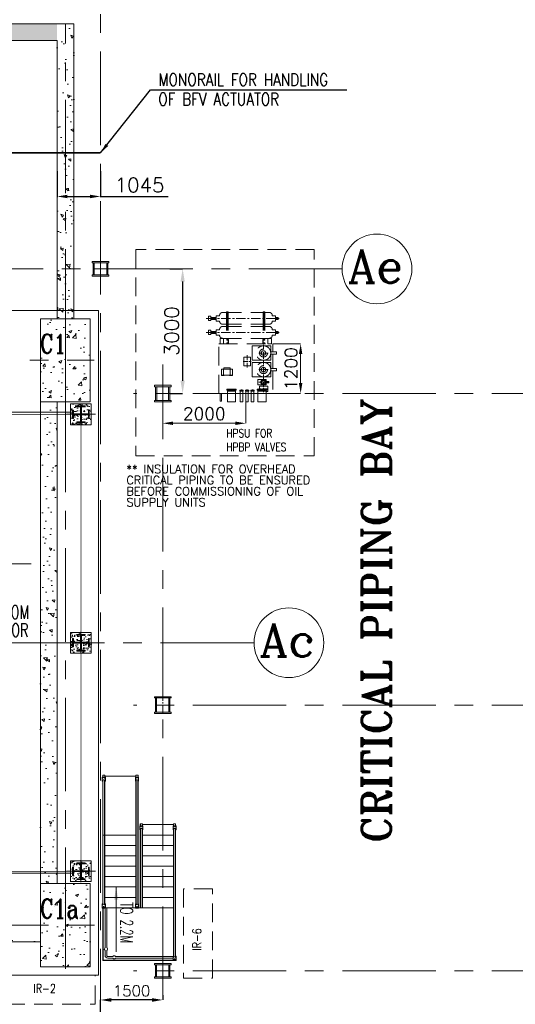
# Model space of a CAD drawing. Header units: inches. Extents: x 0 to 1545919, y 0 to 23143738.
# Tile 133 of 197: x 129344 to 141286, y 144432 to 168137. Entities that reach past the tile are written whole.
import ezdxf

# ---------------------------------------------------------------- set-up
doc = ezdxf.new("R2010")
doc.units = ezdxf.units.IN
doc.header["$LTSCALE"] = 1800
doc.header["$MEASUREMENT"] = 0
for name, pattern in [('CENTER', [2, 1.25, -0.25, 0.25, -0.25]), ('CENTER2', [1.125, 0.75, -0.125, 0.125, -0.125]), ('HIDDEN', [0.375, 0.25, -0.125])]:
    doc.linetypes.add(name, pattern=pattern)
doc.layers.get('0').update_dxf_attribs({"color": 253, "lineweight": 5})
doc.layers.get('Defpoints').update_dxf_attribs({"lineweight": 18})
for name, color, linetype, lineweight in [('AUX COL', 1, 'Continuous', 18), ('CEN', 8, 'CENTER', 18), ('COL', 1, 'Continuous', 18), ('CONCRETE', 145, 'Continuous', 18), ('DIM', 4, 'Continuous', 18), ('EQUIP', 8, 'HIDDEN', 9), ('GRID', 251, 'CENTER', 18), ('HATCH', 9, 'Continuous', 18), ('HATCH-1', 252, 'Continuous', 9), ('STAIR', 2, 'Continuous', 18), ('STEEL', 231, 'Continuous', 18), ('TEXT', 3, 'Continuous', 18), ('TGRAFT', 7, 'Continuous', 18)]:
    doc.layers.add(name, color=color, linetype=linetype, lineweight=lineweight)
doc.styles.add('ROMANC', font='ROMANC.SHX')
doc.styles.add('ROMANS', font='romans.shx')
doc.styles.add('ROMANT', font='romant')
doc.styles.add('S1', font='ROMANS1.shx', dxfattribs={"width": 0.9, "height": 250})
doc.styles.add('S3', font='simplex.shx', dxfattribs={"width": 0.75, "height": 320})
doc.styles.get("Standard").update_dxf_attribs({"font": 'arial.ttf'})
doc.linetypes.add('FENCELINE1', pattern='A,0.25,-0.1,[133,ltypeshp.shx,S=0.1,R=0,X=-0.1,Y=0],-0.1,1', length=1.45)
doc.dimstyles.new('MAIN', dxfattribs={"dimtxt": 350, "dimasz": 250, "dimexe": 20, "dimexo": 20, "dimgap": 100, "dimtad": 1, "dimdec": 0, "dimzin": 0, "dimdsep": 46, "dimtxsty": 'ROMANS', "dimcen": 0.09, "dimclrd": 256, "dimclre": 9, "dimclrt": 256, "dimadec": 0, "dimazin": 0, "dimtfac": 1, "dimtdec": 0, "dimtofl": 0, "dimtmove": 0, "dimatfit": 3, "dimfxl": 0.18, "dimtolj": 1, "dimtzin": 0, "dimarcsym": 0})
doc.dimstyles.new('STANDARD1', dxfattribs={"dimtxt": 300, "dimasz": 250, "dimexe": 0, "dimexo": 0, "dimgap": 80, "dimtad": 1, "dimdec": 0, "dimzin": 0, "dimdsep": 46, "dimtxsty": 'ROMANS', "dimcen": 0, "dimclrd": 4, "dimclre": 4, "dimclrt": 7, "dimadec": 0, "dimazin": 0, "dimtfac": 0.09, "dimtdec": 0, "dimtix": 1, "dimtofl": 0, "dimtmove": 0, "dimatfit": 3, "dimfxl": 1, "dimtolj": 1, "dimtzin": 0, "dimarcsym": 0})
doc.dimstyles.new('USER175', dxfattribs={"dimscale": 175, "dimtxt": 2, "dimasz": 1.75, "dimexe": 0, "dimexo": 0, "dimgap": 0.5, "dimtad": 1, "dimdec": 0, "dimzin": 0, "dimdsep": 46, "dimtxsty": 'ROMANS', "dimcen": 0, "dimclrd": 4, "dimclre": 4, "dimclrt": 4, "dimadec": 0, "dimazin": 0, "dimtfac": 0.09, "dimtdec": 0, "dimtix": 1, "dimtofl": 0, "dimtmove": 0, "dimatfit": 3, "dimfxl": 1, "dimtolj": 1, "dimtzin": 0, "dimarcsym": 0})

# ---------------------------------------------------------------- blocks, each defined once
blk = doc.blocks.new('AUX COLUMNS')
at = {"color": 2, "linetype": 'CENTER2', "ltscale": 0.15}
for p, q in [((-140538, 69090), (-140538, 68740)), ((-140713, 68915), (-140363, 68915)), ((-139213, 65915), (-138863, 65915)), ((-139038, 65715), (-139038, 66115)), ((-139038, 58215), (-139038, 58615)), ((-138863, 58415), (-139213, 58415)), ((-139038, 52190), (-139038, 51840)), ((-139213, 52015), (-138863, 52015))]:
    blk.add_line(p, q, dxfattribs=at)
at = {"layer": 'AUX COL'}
for p, q in [((-140713, 68772), (-140713, 69058)), ((-140688, 68772), (-140688, 69058)), ((-140388, 68772), (-140388, 69058)), ((-140363, 68772), (-140363, 69058)), ((-139213, 65751), (-139213, 66079)), ((-139177, 65751), (-139177, 66079)), ((-138899, 65751), (-138899, 66079)), ((-138863, 65751), (-138863, 66079)), ((-139213, 58243), (-139213, 58587)), ((-139188, 58243), (-139188, 58587)), ((-138888, 58243), (-138888, 58587)), ((-138863, 58243), (-138863, 58587)), ((-139213, 51872), (-139213, 52158)), ((-139188, 51872), (-139188, 52158)), ((-138888, 51872), (-138888, 52158)), ((-138863, 51872), (-138863, 52158))]:
    blk.add_line(p, q, dxfattribs=at)
for points in [[(-140738, 69090), (-140338, 69090), (-140338, 69058), (-140738, 69058)], [(-140738, 68772), (-140338, 68772), (-140338, 68740), (-140738, 68740)], [(-139238, 66115), (-138838, 66115), (-138838, 66079), (-139238, 66079)], [(-139238, 65751), (-138838, 65751), (-138838, 65715), (-139238, 65715)], [(-139238, 58615), (-138838, 58615), (-138838, 58587), (-139238, 58587)], [(-139238, 58243), (-138838, 58243), (-138838, 58215), (-139238, 58215)], [(-139238, 52190), (-138838, 52190), (-138838, 52158), (-139238, 52158)], [(-139238, 51872), (-138838, 51872), (-138838, 51840), (-139238, 51840)]]:
    blk.add_lwpolyline(points, close=True, dxfattribs=at)
at = {"layer": 'GRID'}
for p, q in [((-134715, 68915), (-163538, 68915)), ((-139038, 51315), (-139038, 66615)), ((-114460, 65915), (-139738, 65915)), ((-136838, 59915), (-243038, 59915)), ((-114460, 58415), (-139738, 58415)), ((-114460, 52015), (-139738, 52015))]:
    blk.add_line(p, q, dxfattribs=at)
blk = doc.blocks.new('STEAM DRAIN FLASH TANK')
at = {"layer": 'CEN', "ltscale": 0.5}
blk.add_line((125948.8, 71927.6), (132578.4, 71927.6), dxfattribs=at)
at = {"layer": 'TEXT', "style": 'S3', "width": 0.7}
for s, p in [('SUPPORT FROM', (130083.6, 70604)), ('EL:2.2M FLOOR', (130146.2, 70172))]:
    blk.add_text(s, height=320, dxfattribs=at).set_placement(p)
blk = doc.blocks.new('JUNCTION BOXES & IR')
at = {"layer": 'EQUIP'}
for points in [[(300905, 77452), (300905, 79602), (300205, 79602), (300205, 77452)], [(295930, 76827), (298080, 76827), (298080, 77527), (295930, 77527)]]:
    blk.add_lwpolyline(points, close=True, dxfattribs=at)
at = {"layer": 'EQUIP', "style": 'ROMANS', "width": 0.8}
blk.add_text('IR-6', height=210, rotation=90, dxfattribs=at).set_placement((300634, 78111, 300))
blk.add_text('IR-2', height=210, dxfattribs=at).set_placement((296590, 77098, 300))
blk = doc.blocks.new('*D1099')
at = {"layer": 'Defpoints', "color": 0, "transparency": 16777216}
for p in [(132790, 144656), (131290, 144537), (131290, 141447)]:
    blk.add_point(p, dxfattribs=at)
at = {"layer": 'DIM', "color": 4, "lineweight": -2, "transparency": 16777216}
for p, q in [((132790, 144656), (132790, 144537)), ((131290, 141447), (131290, 144537)), ((132528, 144537), (131553, 144537))]:
    blk.add_line(p, q, dxfattribs=at)
at = {"layer": 'DIM', "color": 4, "transparency": 16777216}
for points in [[(131553, 144581), (131553, 144493), (131290, 144537)], [(132528, 144581), (132528, 144493), (132790, 144537)]]:
    blk.add_solid(points, dxfattribs=at)
at = {"layer": 'DIM', "color": 4, "transparency": 16777216, "insert": (132040, 144756), "char_height": 262.5, "attachment_point": 5, "style": 'ROMANS'}
blk.add_mtext('\\A1;1500', dxfattribs=at)
blk = doc.blocks.new('A$C72CE6A6A')
at = {"layer": 'CONCRETE'}
h = blk.add_hatch(dxfattribs=at)
h.set_pattern_fill('AR-CONC', color=256, scale=100, style=0)
h.set_pattern_definition([(50, (-102880.95, -39635.9), (717.2602, -62.752), [75, -825]), (355, (-102880.95, -39635.9), (-138.7513, 752.192), [60, -660]), (100.4514, (-102821.2, -39641.1), (578.5094, 689.4395), [63.74, -701.142]), (46.1842, (-102880.95, -39435.9), (1067.241, -165.519), [112.5, -1237.5]), (96.6356, (-102792, -39449.7), (934.663, 974.118), [95.61, -1051.713]), (351.1842, (-102881, -39435.9), (934.662, 974.119), [90, -990]), (21, (-102780.95, -39485.9), (596.907, -402.619), [75, -825]), (326, (-102780.95, -39485.9), (243.3153, 725.15), [60, -660]), (71.4514, (-102731.2, -39519.44), (840.2226, 322.5305), [63.74, -701.142]), (37.5, (-102880.95, -39635.9), (12.15986, 332.89385), [0, -652, 0, -670, 0, -662.5]), (7.5, (-102880.95, -39635.9), (263.0695, 394.4117), [0, -382, 0, -637, 0, -252.5]), (327.5, (-103103.95, -39635.9), (533.82244, -22.55487), [0, -250, 0, -780, 0, -1035]), (317.5, (-103203.95, -39635.9), (583.1862, 100.105), [0, -325, 0, -518, 0, -735])])
h.paths.add_polyline_path([(15405, 7800), (14805, 7800), (14805, 6800), (15405, 6800)])
h.paths.add_polyline_path([(16005, 7800), (15405, 7800), (15405, 6800), (16005, 6800)])
h.paths.add_polyline_path([(16005, 6800), (15405, 6800), (15405, 5800), (16005, 5800)])
h.paths.add_polyline_path([(15405, 6800), (14805, 6800), (14805, 5800), (15405, 5800)])
h.paths.add_polyline_path([(14805, 6860), (15437, 6860), (15437, 7535), (14805, 7535)])
h = blk.add_hatch(dxfattribs=at)
h.set_pattern_fill('AR-CONC', color=256, scale=100, style=0)
h.set_pattern_definition([(50, (-99662.2, -133526.07), (717.2602, -62.7521), [75, -825]), (355, (-99662.2, -133526.1), (-138.7513, 752.192), [60, -660]), (100.45144, (-99602.4, -133531.3), (578.5088, 689.44), [63.7402, -701.142]), (46.1842, (-99662.2, -133326.1), (1067.2413, -165.5193), [112.5, -1237.5]), (96.63564, (-99573.3, -133339.9), (934.662, 974.1186), [95.61, -1051.714]), (351.1842, (-99662.2, -133326.1), (934.662, 974.1186), [90, -990]), (21, (-99562.2, -133376.07), (596.907, -402.6189), [75, -825]), (326, (-99562.2, -133376.1), (243.3153, 725.15), [60, -660]), (71.45144, (-99512.44, -133409.6), (840.2224, 322.5312), [63.7402, -701.142]), (37.5, (-99662.19, -133526.07), (12.15986, 332.89385), [0, -652, 0, -670, 0, -662.5]), (7.5, (-99662.2, -133526.07), (263.06954, 394.4117), [0, -382, 0, -637, 0, -252.5]), (327.5, (-99885.2, -133526.07), (533.82244, -22.55487), [0, -250, 0, -780, 0, -1035]), (317.5, (-99985.2, -133526.07), (583.1862, 100.105), [0, -325, 0, -518, 0, -735])])
h.paths.add_polyline_path([(15405, -5800), (14805, -5800), (14805, -6800), (15405, -6800)])
h.paths.add_polyline_path([(16005, -5800), (15405, -5800), (15405, -6800), (16005, -6800)])
h.paths.add_polyline_path([(16005, -6800), (15405, -6800), (15405, -7800), (16005, -7800)])
h.paths.add_polyline_path([(15405, -6800), (14805, -6800), (14805, -7800), (15405, -7800)])
h.paths.add_polyline_path([(14732, -6740), (15866, -6740), (15866, -6065), (14732, -6065)], flags=9)
blk.add_lwpolyline([(-9950, -5400), (-7350, -8000), (16205, -8000), (16205, 8000), (-7350, 8000), (-9950, 5400), (-24150, 5400), (-24150, -5400)], close=True)
at = {"layer": 'CEN'}
for p, q in [((15405, 7898), (15405, 5550)), ((4648, 6800), (16100, 6800)), ((15405, -5600), (15405, -7895)), ((4648, -6800), (16104, -6800))]:
    blk.add_line(p, q, dxfattribs=at)
at = {"layer": 'CONCRETE'}
for points in [[(-9950, -5300), (-7350, -8000), (16205, -8000), (16205, 8000), (-7350, 8000), (-9950, 5300), (-24150, 5300), (-24150, -5300)], [(14805, 5800), (16005, 5800), (16005, 7800), (14805, 7800)], [(14805, -7800), (16005, -7800), (16005, -5800), (14805, -5800)]]:
    blk.add_lwpolyline(points, close=True, dxfattribs=at)
at = {"layer": 'TEXT', "style": 'ROMANC', "width": 0.8}
for s, p in [('C1', (14794, 6973)), ('C1a', (14794, -6627))]:
    blk.add_text(s, height=450, dxfattribs=at).set_placement(p)
blk = doc.blocks.new('CW-PIT')
at = {"layer": 'HATCH-1'}
h = blk.add_hatch(dxfattribs=at)
h.set_pattern_fill('AR-CONC', color=256, scale=100, style=0)
h.set_pattern_definition([(50, (0, -500), (717.26, -62.752), [75, -825]), (355, (0, -500), (-138.751, 752.192), [60, -660]), (100.4514, (59.8, -505.2), (578.509, 689.44), [63.74, -701.142]), (46.184, (0, -300), (1067.24, -165.52), [112.5, -1237.5]), (96.6356, (88.9, -313.8), (934.66, 974.12), [95.61, -1051.714]), (351.184, (0, -300), (934.66, 974.12), [90, -990]), (21, (100, -350), (596.907, -402.619), [75, -825]), (326, (100, -350), (243.315, 725.15), [60, -660]), (71.4514, (149.74, -383.55), (840.222, 322.531), [63.74, -701.142]), (37.5, (0, -500), (12.16, 332.894), [0, -652, 0, -670, 0, -662.5]), (7.5, (0, -500), (263.0695, 394.412), [0, -382, 0, -637, 0, -252.5]), (327.5, (-223, -500), (533.8224, -22.555), [0, -250, 0, -780, 0, -1035]), (317.5, (-323, -500), (583.186, 100.105), [0, -325, 0, -518, 0, -735])])
h.paths.add_polyline_path([(15205, 14900), (-15200, 14900), (-15200, 14500), (15205, 14500)])
h = blk.add_hatch(dxfattribs=at)
h.set_pattern_fill('AR-CONC', color=256, scale=100, angle=90, style=0)
h.set_pattern_definition([(140, (-36428.95, -35439.8), (62.752, 717.26), [75, -825]), (85, (-36428.95, -35439.8), (-752.192, -138.751), [60, -660]), (190.4514, (-36423.7, -35380.05), (-689.4395, 578.5094), [63.74, -701.142]), (136.1842, (-36628.95, -35439.8), (165.519, 1067.241), [112.5, -1237.5]), (186.6356, (-36615.2, -35350.9), (-974.118, 934.663), [95.61, -1051.713]), (81.1842, (-36629, -35439.8), (-974.119, 934.662), [90, -990]), (111, (-36578.95, -35339.8), (402.619, 596.907), [75, -825]), (56, (-36578.95, -35339.8), (-725.15, 243.315), [60, -660]), (161.4514, (-36545.4, -35290.1), (-322.5305, 840.2226), [63.74, -701.142]), (127.5, (-36428.95, -35439.82), (-332.89385, 12.1599), [0, -652, 0, -670, 0, -662.5]), (97.5, (-36428.95, -35439.82), (-394.4117, 263.0695), [0, -382, 0, -637, 0, -252.5]), (57.5, (-36428.95, -35662.82), (22.5549, 533.8224), [0, -250, 0, -780, 0, -1035]), (47.5, (-36428.95, -35762.82), (-100.105, 583.1862), [0, -325, 0, -518, 0, -735])])
h.paths.add_polyline_path([(15605, 14900), (15205, 14900), (15205, 7800), (15605, 7800)])
h = blk.add_hatch(dxfattribs=at)
h.set_pattern_fill('AR-CONC', color=256, scale=100, angle=90, style=0)
h.set_pattern_definition([(140, (-36628.95, -35439.8), (62.752, 717.26), [75, -825]), (85, (-36628.95, -35439.8), (-752.192, -138.751), [60, -660]), (190.4514, (-36623.7, -35380.05), (-689.4395, 578.5094), [63.74, -701.142]), (136.1842, (-36828.95, -35439.8), (165.519, 1067.241), [112.5, -1237.5]), (186.6356, (-36815.2, -35350.9), (-974.118, 934.663), [95.61, -1051.713]), (81.1842, (-36829, -35439.8), (-974.119, 934.662), [90, -990]), (111, (-36778.95, -35339.8), (402.619, 596.907), [75, -825]), (56, (-36778.95, -35339.8), (-725.15, 243.315), [60, -660]), (161.4514, (-36745.4, -35290.1), (-322.5305, 840.2226), [63.74, -701.142]), (127.5, (-36628.95, -35439.82), (-332.8939, 12.1599), [0, -652, 0, -670, 0, -662.5]), (97.5, (-36628.95, -35439.82), (-394.4117, 263.0695), [0, -382, 0, -637, 0, -252.5]), (57.5, (-36628.95, -35662.82), (22.5549, 533.8224), [0, -250, 0, -780, 0, -1035]), (47.5, (-36628.95, -35762.82), (-100.105, 583.1862), [0, -325, 0, -518, 0, -735])])
h.paths.add_polyline_path([(14805, 5800), (15205, 5800), (15205, -5800), (14805, -5800)])
h = blk.add_hatch(dxfattribs=at)
h.set_pattern_fill('AR-CONC', color=256, scale=100, style=0)
h.set_pattern_definition([(50, (-36428.95, -35439.8), (717.26, -62.752), [75, -825]), (355, (-36428.95, -35439.8), (-138.751, 752.192), [60, -660]), (100.4514, (-36369.2, -35445.05), (578.509, 689.4395), [63.74, -701.142]), (46.1842, (-36428.95, -35239.8), (1067.241, -165.519), [112.5, -1237.5]), (96.6356, (-36340, -35253.6), (934.663, 974.118), [95.61, -1051.713]), (351.1842, (-36429, -35239.8), (934.662, 974.119), [90, -990]), (21, (-36328.95, -35289.8), (596.907, -402.619), [75, -825]), (326, (-36328.95, -35289.8), (243.315, 725.15), [60, -660]), (71.4514, (-36279.2, -35323.4), (840.223, 322.5305), [63.74, -701.142]), (37.5, (-36428.95, -35439.82), (12.1599, 332.8939), [0, -652, 0, -670, 0, -662.5]), (7.5, (-36428.95, -35439.82), (263.0695, 394.4117), [0, -382, 0, -637, 0, -252.5]), (327.5, (-36651.95, -35439.82), (533.8224, -22.5549), [0, -250, 0, -780, 0, -1035]), (317.5, (-36751.95, -35439.82), (583.186, 100.105), [0, -325, 0, -518, 0, -735])])
edge = h.paths.add_edge_path()
edge.add_line((9750, -6800), (14805, -6800))
edge.add_line((9750, -7200), (14805, -7200))
at = {"layer": 'CEN'}
blk.add_line((15405, -7177), (15405, 14900), dxfattribs=at)
at = {"layer": 'CONCRETE'}
for p, q in [((15605, 14900), (-15550, 14900)), ((15205, 14500), (-15150, 14500)), ((9750, -6800), (14805, -6800)), ((14805, -6800), (14805, -7200)), ((9750, -7200), (14805, -7200))]:
    blk.add_line(p, q, dxfattribs=at)
blk.add_lwpolyline([(15605, 14900), (15605, 7800), (15205, 7800), (15205, 14500)], dxfattribs=at)
blk.add_lwpolyline([(14805, 5800), (15205, 5800), (15205, -5800), (14805, -5800)], close=True, dxfattribs=at)
blk = doc.blocks.new('*D972')
at = {"layer": 'Defpoints', "color": 0, "transparency": 16777216}
for p in [(130245, 164508), (131290, 164508), (131290, 163881)]:
    blk.add_point(p, dxfattribs=at)
at = {"layer": 'DIM', "color": 9, "lineweight": -2, "transparency": 16777216}
for p, q in [((130245, 164488), (130245, 163861)), ((131290, 164488), (131290, 163861))]:
    blk.add_line(p, q, dxfattribs=at)
at = {"layer": 'DIM', "lineweight": -2, "transparency": 16777216}
for p, q in [((130495, 163881), (131040, 163881)), ((131290, 163881), (132923, 163881))]:
    blk.add_line(p, q, dxfattribs=at)
at = {"layer": 'DIM', "transparency": 16777216}
for points in [[(130495, 163923), (130495, 163839), (130245, 163881)], [(131040, 163923), (131040, 163839), (131290, 163881)]]:
    blk.add_solid(points, dxfattribs=at)
at = {"layer": 'DIM', "transparency": 16777216, "insert": (132232, 164156), "char_height": 350, "attachment_point": 5, "style": 'ROMANS'}
blk.add_mtext('\\A1;1045', dxfattribs=at)
blk = doc.blocks.new('A$C3D7F7A9A')
at = {"layer": 'HATCH'}
h = blk.add_hatch(dxfattribs=at)
h.set_pattern_fill('AR-CONC', color=256, scale=30, style=0)
h.set_pattern_definition([(50, (0, 0.48), (215.178, -18.8256), [22.5, -247.5]), (355, (0, 0.48), (-41.6254, 225.6576), [18, -198]), (100.4514, (17.93, -1.1), (173.5528, 206.8319), [19.122, -210.3426]), (46.1842, (0, 60.48), (320.1723, -49.6557), [33.75, -371.25]), (96.6356, (26.68, 56.34), (280.399, 292.2354), [28.683, -315.514]), (351.1842, (0, 60.48), (280.3986, 292.2356), [27, -297]), (21, (30, 45.48), (179.0721, -120.7857), [22.5, -247.5]), (326, (30, 45.48), (72.9946, 217.545), [18, -198]), (71.4514, (44.92, 35.41), (252.0668, 96.7591), [19.122, -210.3426]), (37.5, (0, 0.476), (3.64796, 99.86816), [0, -195.6, 0, -201, 0, -198.75]), (7.5, (0, 0.48), (78.92086, 118.3235), [0, -114.6, 0, -191.1, 0, -75.75]), (327.5, (-66.9, 0.48), (160.14673, -6.76646), [0, -75, 0, -234, 0, -310.5]), (317.5, (-96.9, 0.48), (174.9559, 30.0315), [0, -97.5, 0, -155.4, 0, -220.5])])
h.paths.add_polyline_path([(15780, 5525), (15530, 5250), (16030, 5250)])
h.paths.add_polyline_path([(15780, 5525), (15530, 5750), (15530, 5250)])
h.paths.add_polyline_path([(16030, 5750), (15780, 5525), (16030, 5250)])
h.paths.add_polyline_path([(16030, 5750), (15530, 5750), (15780, 5525)])
h = blk.add_hatch(dxfattribs=at)
h.set_pattern_fill('AR-CONC', color=256, scale=30, style=0)
h.set_pattern_definition([(50, (15730, -9e-05), (215.18, -18.826), [22.5, -247.5]), (355, (15730, -9e-05), (-41.63, 225.66), [18, -198]), (100.45, (15747.93, -1.57), (173.55, 206.83), [19.12, -210.34]), (46.184, (15730, 60), (320.17, -49.66), [33.75, -371.25]), (96.636, (15756.68, 55.86), (280.4, 292.24), [28.68, -315.51]), (351.18, (15730, 60), (280.4, 292.24), [27, -297]), (21, (15760, 45), (179.07, -120.786), [22.5, -247.5]), (326, (15760, 45), (73, 217.55), [18, -198]), (71.45, (15774.92, 34.93), (252.07, 96.76), [19.12, -210.34]), (37.5, (15730, -9e-05), (3.648, 99.868), [0, -195.6, 0, -201, 0, -198.75]), (7.5, (15730, -9e-05), (78.92, 118.324), [0, -114.6, 0, -191.1, 0, -75.75]), (327.5, (15663.1, -9e-05), (160.147, -6.766), [0, -75, 0, -234, 0, -310.5]), (317.5, (15633.1, -9e-05), (174.956, 30.03), [0, -97.5, 0, -155.4, 0, -220.5])])
h.paths.add_polyline_path([(16030, 250), (15530, 250), (15530, -250), (16030, -250)])
h = blk.add_hatch(dxfattribs=at)
h.set_pattern_fill('AR-CONC', color=256, scale=30, style=0)
h.set_pattern_definition([(50, (15780, -5500), (215.18, -18.83), [22.5, -247.5]), (355, (15780, -5500), (-41.63, 225.66), [18, -198]), (100.45, (15797.93, -5501.57), (173.55, 206.83), [19.12, -210.34]), (46.184, (15780, -5440), (320.17, -49.66), [33.75, -371.25]), (96.636, (15806.68, -5444.14), (280.4, 292.24), [28.68, -315.51]), (351.18, (15780, -5440), (280.4, 292.24), [27, -297]), (21, (15810, -5455), (179.07, -120.786), [22.5, -247.5]), (326, (15810, -5455), (73, 217.55), [18, -198]), (71.45, (15824.92, -5465.07), (252.07, 96.76), [19.12, -210.34]), (37.5, (15780, -5500), (3.648, 99.868), [0, -195.6, 0, -201, 0, -198.75]), (7.5, (15780, -5500), (78.92, 118.324), [0, -114.6, 0, -191.1, 0, -75.75]), (327.5, (15713.1, -5500), (160.147, -6.766), [0, -75, 0, -234, 0, -310.5]), (317.5, (15683.1, -5500), (174.956, 30.03), [0, -97.5, 0, -155.4, 0, -220.5])])
h.paths.add_polyline_path([(16030, -5250), (15530, -5250), (15530, -5750), (16030, -5750)])
at = {"layer": 'COL'}
for points in [[(15530, 5250), (16030, 5250), (16030, 5750), (15530, 5750)], [(15880, 5320), (15880, 5320), (15790, 5320), (15790, 5680), (15880, 5680), (15880, 5700), (15680, 5700), (15680, 5680), (15770, 5680), (15770, 5320), (15680, 5320), (15680, 5300), (15880, 5300)], [(15530, -250), (16030, -250), (16030, 250), (15530, 250)], [(15880, -180), (15880, -180), (15790, -180), (15790, 180), (15880, 180), (15880, 200), (15680, 200), (15680, 180), (15770, 180), (15770, -180), (15680, -180), (15680, -200), (15880, -200)], [(15530, -5750), (16030, -5750), (16030, -5250), (15530, -5250)], [(15880, -5680), (15880, -5680), (15790, -5680), (15790, -5320), (15880, -5320), (15880, -5300), (15680, -5300), (15680, -5320), (15770, -5320), (15770, -5680), (15680, -5680), (15680, -5700), (15880, -5700)]]:
    blk.add_lwpolyline(points, close=True, dxfattribs=at)
for points in [[(15770, 5510), (15600, 5510), (15600, 5600), (15580, 5600), (15580, 5400), (15600, 5400), (15600, 5400), (15600, 5490), (15770, 5490)], [(15790, 5490), (15960, 5490), (15960, 5400), (15980, 5400), (15980, 5600), (15960, 5600), (15960, 5510), (15790, 5510)], [(15770, 10), (15600, 10), (15600, 100), (15580, 100), (15580, -100), (15600, -100), (15600, -100), (15600, -10), (15770, -10)], [(15790, -10), (15960, -10), (15960, -100), (15980, -100), (15980, 100), (15960, 100), (15960, 10), (15790, 10)], [(15770, -5490), (15600, -5490), (15600, -5400), (15580, -5400), (15580, -5600), (15600, -5600), (15600, -5600), (15600, -5510), (15770, -5510)], [(15790, -5510), (15960, -5510), (15960, -5600), (15980, -5600), (15980, -5400), (15960, -5400), (15960, -5490), (15790, -5490)]]:
    blk.add_lwpolyline(points, dxfattribs=at)
at = {"layer": 'STEEL', "linetype": 'FENCELINE1', "ltscale": 0.25}
for p, q in [((15580, 5550), (9500, 5550)), ((15564, -5550), (9500, -5550))]:
    blk.add_line(p, q, dxfattribs=at)
at = {"layer": 'STEEL'}
blk.add_line((16005, -5750), (16005, -5750), dxfattribs=at)
at = {"layer": 'STEEL', "const_width": 15}
for points in [[(15580, 5500), (9450, 5500)], [(15780, 5300), (15780, 200)], [(15580, 0), (9425, 0)], [(15780, -200), (15780, -5300)], [(15580, -5500), (9450, -5500)]]:
    blk.add_lwpolyline(points, dxfattribs=at)
at = {"layer": 'TGRAFT', "color": 8, "linetype": 'CENTER2', "lineweight": 5, "ltscale": 0.1}
for p, q in [((15780, 5762), (15780, 5238)), ((15430, 5500), (16130, 5500)), ((15780, 262), (15780, -263)), ((15430, 0), (16130, 0)), ((15780, -5238), (15780, -5763)), ((15430, -5500), (16130, -5500))]:
    blk.add_line(p, q, dxfattribs=at)
blk = doc.blocks.new('*D1010')
at = {"layer": 'Defpoints', "color": 0, "transparency": 16777216}
for p in [(132965, 162137), (132965, 159137), (133270, 159137)]:
    blk.add_point(p, dxfattribs=at)
at = {"layer": 'DIM', "color": 4, "lineweight": -2, "transparency": 16777216}
for p, q in [((132965, 162137), (133270, 162137)), ((133270, 161831), (133270, 159443)), ((132965, 159137), (133270, 159137))]:
    blk.add_line(p, q, dxfattribs=at)
at = {"layer": 'DIM', "color": 4, "transparency": 16777216}
for points in [[(133219, 161831), (133321, 161831), (133270, 162137)], [(133219, 159443), (133321, 159443), (133270, 159137)]]:
    blk.add_solid(points, dxfattribs=at)
at = {"layer": 'DIM', "color": 4, "transparency": 16777216, "insert": (133007, 160637), "char_height": 350, "attachment_point": 5, "rotation": 90, "style": 'ROMANS'}
blk.add_mtext('\\A1;3000', dxfattribs=at)
blk = doc.blocks.new('*D59')
at = {"layer": 'Defpoints', "color": 0, "transparency": 16777216}
for p in [(615, 430), (615, -770), (1288, -770)]:
    blk.add_point(p, dxfattribs=at)
at = {"layer": 'DIM', "color": 4, "lineweight": -2, "transparency": 16777216}
for p, q in [((615, 430), (1288, 430)), ((1288, 180), (1288, -520)), ((615, -770), (1288, -770))]:
    blk.add_line(p, q, dxfattribs=at)
at = {"layer": 'DIM', "color": 4, "transparency": 16777216}
for points in [[(1246, 180), (1329, 180), (1288, 430)], [(1246, -520), (1329, -520), (1288, -770)]]:
    blk.add_solid(points, dxfattribs=at)
at = {"layer": 'DIM', "color": 7, "transparency": 16777216, "insert": (1058, -170), "char_height": 300, "attachment_point": 5, "rotation": 90, "style": 'ROMANS'}
blk.add_mtext('\\A1;1200', dxfattribs=at)
blk = doc.blocks.new('*D60')
at = {"layer": 'Defpoints', "color": 0, "transparency": 16777216}
for p in [(-2035, -945), (-35, -966), (-2035, -1486)]:
    blk.add_point(p, dxfattribs=at)
at = {"layer": 'DIM', "color": 4, "lineweight": -2, "transparency": 16777216}
for p, q in [((-2035, -945), (-2035, -1486)), ((-35, -966), (-35, -1486)), ((-285, -1486), (-1785, -1486))]:
    blk.add_line(p, q, dxfattribs=at)
at = {"layer": 'DIM', "color": 4, "transparency": 16777216}
for points in [[(-1785, -1445), (-1785, -1528), (-2035, -1486)], [(-285, -1445), (-285, -1528), (-35, -1486)]]:
    blk.add_solid(points, dxfattribs=at)
at = {"layer": 'DIM', "color": 7, "transparency": 16777216, "insert": (-1035, -1256), "char_height": 300, "attachment_point": 5, "style": 'ROMANS'}
blk.add_mtext('\\A1;2000', dxfattribs=at)
blk = doc.blocks.new('STAIR TO (+)2.2M')
at = {"layer": 'STAIR', "flags": 128}
for points in [[(134265, 66742), (134262, 66756), (134254, 66769), (134242, 66777), (134227, 66780), (134213, 66777), (134200, 66769), (134192, 66756), (134189, 66742)], [(134189, 66742), (134192, 66727), (134200, 66715), (134208, 66710)], [(134265, 66744), (134265, 66792), (134190, 66792), (134190, 66744)], [(134190, 66739), (134190, 66708)], [(134208, 66708), (134190, 66708), (134190, 66691), (134201, 66691)], [(134202, 66838), (134201, 66838), (134201, 66792)], [(134201, 66691), (134201, 65398)], [(134252, 66839), (134202, 66839)], [(134202, 66792), (134202, 66838), (134252, 66838), (134252, 66792)], [(134202, 65398), (134202, 66692)], [(134208, 66718), (134211, 66722), (134214, 66727), (134215, 66727), (134227, 66730), (134239, 66727), (134241, 66727), (134243, 66722), (134246, 66718)], [(134208, 65398), (134208, 66718)], [(134265, 66742), (134262, 66727), (134254, 66715), (134246, 66710)], [(134246, 66718), (134246, 65398)], [(134246, 66708), (134265, 66708)], [(134253, 66792), (134253, 66838), (134252, 66838)], [(134252, 66692), (134252, 65398)], [(135001, 66818), (134253, 66818)], [(134253, 66691), (134265, 66691), (134265, 66739)], [(134253, 65398), (134253, 66691)], [(135065, 66742), (135062, 66756), (135054, 66769), (135042, 66777), (135027, 66780), (135013, 66777), (135000, 66769), (134992, 66756), (134989, 66742)], [(134989, 66742), (134992, 66727), (135000, 66715), (135008, 66710)], [(135065, 66744), (135065, 66792), (134990, 66792), (134990, 66744)], [(134990, 66739), (134990, 66708)], [(135008, 66708), (134990, 66708), (134990, 66691), (135001, 66691)], [(135002, 66838), (135001, 66838), (135001, 66792)], [(135001, 66691), (135001, 63742)], [(135052, 66839), (135002, 66839)], [(135002, 66792), (135002, 66838), (135052, 66838), (135052, 66792)], [(135002, 63742), (135002, 66692)], [(135008, 66718), (135011, 66722), (135014, 66727), (135015, 66727), (135027, 66730), (135039, 66727), (135041, 66727), (135043, 66722), (135046, 66718)], [(135008, 63724), (135008, 66718)], [(135065, 66742), (135062, 66727), (135054, 66715), (135046, 66710)], [(135046, 66718), (135046, 63724)], [(135046, 66708), (135065, 66708)], [(135053, 66792), (135053, 66838), (135052, 66838)], [(135052, 66692), (135052, 63742)], [(135053, 66691), (135065, 66691), (135065, 66739)], [(135053, 63742), (135053, 66691)], [(135108, 65668), (135107, 65668), (135107, 65622)], [(135158, 65669), (135108, 65669)], [(135108, 65622), (135108, 65668), (135158, 65668), (135158, 65622)], [(135159, 65622), (135159, 65668), (135158, 65668)], [(135908, 65668), (135907, 65668), (135907, 65622)], [(135958, 65669), (135908, 65669)], [(135908, 65622), (135908, 65668), (135958, 65668), (135958, 65622)], [(135959, 65622), (135959, 65668), (135958, 65668)], [(135170, 65574), (135170, 65622), (135095, 65622), (135095, 65574)], [(135171, 65572), (135168, 65586), (135159, 65599), (135147, 65607), (135133, 65610), (135118, 65607), (135106, 65599), (135097, 65586), (135095, 65572)], [(135095, 65572), (135097, 65557), (135106, 65545), (135114, 65540)], [(135095, 65569), (135095, 65538)], [(135114, 65538), (135095, 65538), (135095, 65521), (135107, 65521)], [(135107, 65521), (135107, 63648)], [(135108, 63648), (135108, 65522)], [(135114, 65548), (135117, 65552), (135119, 65557), (135120, 65557), (135133, 65560), (135145, 65557), (135146, 65557), (135148, 65552), (135152, 65548)], [(135114, 63648), (135114, 65548)], [(135171, 65572), (135168, 65557), (135159, 65545), (135152, 65540)], [(135152, 65548), (135152, 63648)], [(135152, 65538), (135170, 65538)], [(135158, 65522), (135158, 63648)], [(135907, 65648), (135159, 65648)], [(135159, 65521), (135170, 65521), (135170, 65569)], [(135159, 63648), (135159, 65521)], [(135970, 65574), (135970, 65622), (135895, 65622), (135895, 65574)], [(135971, 65572), (135968, 65586), (135959, 65599), (135947, 65607), (135933, 65610), (135918, 65607), (135906, 65599), (135897, 65586), (135895, 65572)], [(135895, 65572), (135897, 65557), (135906, 65545), (135914, 65540)], [(135895, 65569), (135895, 65538)], [(135914, 65538), (135895, 65538), (135895, 65521), (135907, 65521)], [(135907, 65521), (135907, 63648)], [(135908, 62479), (135908, 65522)], [(135914, 65548), (135917, 65552), (135919, 65557), (135920, 65557), (135933, 65560), (135945, 65557), (135946, 65557), (135948, 65552), (135952, 65548)], [(135914, 62460), (135914, 65548)], [(135971, 65572), (135968, 65557), (135959, 65545), (135952, 65540)], [(135952, 65548), (135952, 62460)], [(135952, 65538), (135970, 65538)], [(135958, 65522), (135958, 62479)], [(135959, 65521), (135970, 65521), (135970, 65569)], [(135959, 62479), (135959, 65521)], [(134201, 65398), (134201, 63742)], [(135001, 65398), (134201, 65398)], [(134202, 63742), (134202, 65398)], [(134208, 63724), (134208, 65398)], [(134246, 65398), (134246, 63724)], [(134252, 65398), (134252, 63742)], [(134253, 63742), (134253, 65398)], [(135907, 65398), (135159, 65398)], [(135001, 65148), (134253, 65148)], [(135907, 65148), (135159, 65148)], [(135001, 64898), (134253, 64898)], [(135907, 64898), (135159, 64898)], [(135001, 64648), (134253, 64648)], [(135907, 64648), (135159, 64648)], [(135001, 64398), (134253, 64398)], [(135907, 64398), (135159, 64398)], [(135001, 64148), (134253, 64148)], [(135907, 64148), (135159, 64148)], [(135001, 63898), (134253, 63898)], [(135907, 63898), (135159, 63898)], [(134265, 63692), (134262, 63706), (134254, 63719), (134242, 63727), (134227, 63730), (134213, 63727), (134200, 63719), (134192, 63706), (134189, 63692)], [(134265, 63692), (134262, 63677), (134254, 63665), (134242, 63657), (134227, 63654), (134213, 63657), (134200, 63665), (134192, 63677), (134189, 63692)], [(134208, 63742), (134190, 63742), (134190, 63694)], [(134190, 63689), (134190, 63658)], [(134211, 63658), (134190, 63658), (134190, 63641), (134202, 63641)], [(134212, 62388), (134212, 63648), (134202, 63648), (134202, 62378)], [(134212, 63641), (134259, 63641)], [(134227, 63680), (134239, 63677), (134227, 63673), (134216, 63677), (134227, 63680)], [(134216, 63677), (134216, 63677)], [(134238, 63677), (134239, 63677)], [(134243, 63658), (134265, 63658)], [(134265, 63694), (134265, 63742), (134246, 63742)], [(135001, 63648), (134253, 63648)], [(134297, 62686), (134297, 63648), (134259, 63648), (134259, 62686)], [(134265, 63648), (134265, 63689)], [(134265, 63648), (134990, 63648)], [(135908, 63648), (134297, 63648)], [(135065, 63692), (135062, 63706), (135054, 63719), (135042, 63727), (135027, 63730), (135013, 63727), (135000, 63719), (134992, 63706), (134989, 63692)], [(135065, 63692), (135062, 63677), (135054, 63665), (135042, 63657), (135027, 63654), (135013, 63657), (135000, 63665), (134992, 63677), (134989, 63692)], [(135008, 63742), (134990, 63742), (134990, 63694)], [(134990, 63689), (134990, 63658)], [(135011, 63658), (134990, 63658), (134990, 63641), (135065, 63641), (135065, 63689)], [(135027, 63680), (135039, 63677), (135027, 63673), (135016, 63677), (135027, 63680)], [(135016, 63677), (135016, 63677)], [(135038, 63677), (135039, 63677)], [(135043, 63658), (135065, 63658)], [(135065, 63694), (135065, 63742), (135046, 63742)], [(135102, 63648), (135065, 63648)], [(135907, 63648), (135159, 63648)], [(134240, 62654), (134243, 62668), (134251, 62681), (134259, 62686)], [(134240, 62654), (134243, 62639), (134251, 62627), (134259, 62622)], [(134259, 62622), (134259, 62504)], [(134316, 62654), (134313, 62668), (134305, 62681), (134297, 62686)], [(134316, 62654), (134313, 62639), (134305, 62627), (134297, 62622)], [(134297, 62622), (134297, 62504)], [(134202, 62378), (135895, 62378)], [(135895, 62388), (134212, 62388)], [(134328, 62435), (134302, 62440), (134279, 62455), (134264, 62477), (134259, 62504)], [(134328, 62473), (134316, 62475), (134306, 62482), (134300, 62492), (134297, 62504)], [(134328, 62473), (134446, 62473)], [(134328, 62435), (134446, 62435)], [(134446, 62473), (134451, 62481), (134464, 62489), (134478, 62492), (134493, 62489), (134505, 62481), (134510, 62473)], [(134446, 62435), (134451, 62427), (134464, 62419), (134478, 62416), (134493, 62419), (134505, 62427), (134510, 62435)], [(134510, 62473), (135895, 62473)], [(134510, 62435), (135895, 62435)], [(135914, 62479), (135895, 62479), (135895, 62431)], [(135971, 62428), (135968, 62443), (135959, 62455), (135947, 62463), (135933, 62466), (135918, 62463), (135906, 62455), (135897, 62443), (135895, 62428)], [(135971, 62428), (135968, 62414), (135959, 62401), (135947, 62393), (135933, 62390), (135918, 62393), (135906, 62401), (135897, 62414), (135895, 62428)], [(135895, 62426), (135895, 62394)], [(135916, 62394), (135895, 62394), (135895, 62378), (135970, 62378), (135970, 62426)], [(135933, 62417), (135944, 62414), (135933, 62409), (135921, 62414), (135933, 62417)], [(135922, 62414), (135921, 62414)], [(135943, 62414), (135944, 62414)], [(135949, 62394), (135970, 62394)], [(135970, 62431), (135970, 62479), (135952, 62479)]]:
    blk.add_lwpolyline(points, dxfattribs=at)
at = {"layer": 'TEXT', "insert": (134927, 63780), "char_height": 300, "attachment_point": 1, "rotation": 270}
blk.add_mtext_dynamic_manual_height_columns('{\\Fromans|c0;\\W0.6;TO 2.2M}', width=1163.52, gutter_width=1, heights=[0], dxfattribs=at)
at = {"layer": 'STAIR'}
blk.add_leader([(134526, 64148), (134526, 62586)], dimstyle='USER175', override={"dimgap": 0.5, "dimtad": 0}, dxfattribs=at)
blk = doc.blocks.new('HPSU FOR HPBP VALVES')
at = {"layer": 'CEN', "ltscale": 0.1}
for p, q in [((-984.5, 1039.7), (815.5, 1039.7)), ((-984.5, 701.7), (815.5, 701.7))]:
    blk.add_line(p, q, dxfattribs=at)
at = {"layer": 'CEN', "ltscale": 0.05}
for p, q in [((392.7, 404.5), (392.7, -737.2)), ((-97.6, 0), (97.6, 0)), ((0, 150.8), (0, -152.7)), ((507.8, 204.9), (277.6, 204.9)), ((507.8, -195.1), (277.6, -195.1)), ((507.8, -499.3), (277.6, -499.3)), ((507.8, -660.7), (277.6, -660.7))]:
    blk.add_line(p, q, dxfattribs=at)
at = {"layer": 'EQUIP'}
for p, q in [((-496.7, 1198.7), (-496.7, 532.7)), ((-496.7, 1198.7), (-456.7, 1198.7)), ((-476.7, 1198.7), (-476.7, 532.7)), ((-456.7, 1198.7), (-456.7, 532.7)), ((386.4, 1198.7), (386.4, 532.7)), ((426.4, 1198.7), (386.4, 1198.7)), ((406.4, 1198.7), (406.4, 532.7)), ((426.4, 1198.7), (426.4, 532.7)), ((-934.2, 985.7), (-934.2, 1093.7)), ((-934.2, 1093.7), (-874.2, 1093.7)), ((-934.2, 985.7), (-874.2, 985.7)), ((-874.2, 985.7), (-874.2, 1093.7)), ((-874.2, 1063.7), (-746.3, 1063.7)), ((-874.2, 1015.7), (-746.3, 1015.7)), ((-746.3, 975.7), (-746.3, 1103.7)), ((-746.3, 1103.7), (-666.3, 1103.7)), ((-746.3, 975.7), (-666.3, 975.7)), ((-586.3, 1183.7), (525.8, 1183.7)), ((685.8, 1103.7), (605.8, 1103.7)), ((685.8, 975.7), (605.8, 975.7)), ((685.8, 975.7), (685.8, 1103.7)), ((745.8, 1063.7), (685.8, 1063.7)), ((745.8, 1053.7), (685.8, 1053.7)), ((745.8, 1025.7), (685.8, 1025.7)), ((745.8, 1015.7), (685.8, 1015.7)), ((745.8, 1063.7), (745.8, 1015.7)), ((-934.2, 647.7), (-934.2, 755.7)), ((-934.2, 755.7), (-874.2, 755.7)), ((-874.2, 647.7), (-874.2, 755.7)), ((-874.2, 725.7), (-746.3, 725.7)), ((-746.3, 637.7), (-746.3, 765.7)), ((-746.3, 765.7), (-666.3, 765.7)), ((-586.3, 895.7), (525.8, 895.7)), ((-586.3, 845.7), (525.8, 845.7)), ((685.8, 765.7), (605.8, 765.7)), ((685.8, 637.7), (685.8, 765.7)), ((745.8, 725.7), (685.8, 725.7)), ((745.8, 715.7), (685.8, 715.7)), ((745.8, 725.7), (745.8, 677.7)), ((-934.2, 647.7), (-874.2, 647.7)), ((-874.2, 677.7), (-746.3, 677.7)), ((-746.3, 637.7), (-666.3, 637.7)), ((-586.3, 557.7), (525.8, 557.7)), ((-496.7, 532.7), (-446.7, 532.7)), ((-492.6, 516.1), (-492.6, 516.1)), ((-492.6, 516.1), (-457.4, 516.1)), ((-457.4, 516.1), (-457.4, 446.5)), ((426.4, 532.7), (376.4, 532.7)), ((426.4, 532.7), (376.4, 532.7)), ((422.2, 516.1), (387.1, 516.1)), ((387.1, 516.1), (387.1, 446.5)), ((422.2, 516.1), (422.2, 516.1)), ((685.8, 637.7), (605.8, 637.7)), ((745.8, 687.7), (685.8, 687.7)), ((745.8, 677.7), (685.8, 677.7)), ((-492.6, 446.5), (-457.4, 446.5)), ((422.2, 446.5), (387.1, 446.5)), ((-568, -186.8), (-568, -325.5)), ((-408.6, -186.8), (-408.6, -325.5)), ((-476.2, -714.4), (-280.5, -714.4)), ((258.9, -714.4), (454.6, -714.4))]:
    blk.add_line(p, q, dxfattribs=at)
for points in [[(-652.2, 557.7), (-567.7, 557.7), (-567.7, 429.9), (-652.2, 429.9)], [(581.9, 557.7), (497.3, 557.7), (497.3, 429.9), (581.9, 429.9)], [(117.7, 29.9), (117.7, 379.9), (567.7, 379.9), (567.7, 29.9)], [(-80.6, 105.8), (80.6, 105.8), (80.6, -105.8), (-80.6, -105.8)], [(567.7, 235.7), (704.5, 235.7), (704.5, 174), (567.7, 174)], [(-620.3, -186.8), (-356.3, -186.8), (-356.3, -325.5), (-620.3, -325.5)], [(-563.2, -186.8), (-413.4, -186.8), (-413.4, -155.4), (-563.2, -155.4)], [(117.7, -370.1), (117.7, -20.1), (567.7, -20.1), (567.7, -370.1)], [(567.7, -164.3), (704.5, -164.3), (704.5, -226), (567.7, -226)], [(-552, -325.5), (-620.3, -325.5), (-620.3, -338.4), (-552, -338.4)], [(-424.6, -325.5), (-356.3, -325.5), (-356.3, -338.4), (-424.6, -338.4)], [(457.3, -434.7), (259.3, -434.7), (259.3, -563.9), (457.3, -563.9)], [(-492, -665.9), (-264.7, -665.9), (-264.7, -690.8), (-492, -690.8)], [(-476.2, -690.8), (-280.5, -690.8), (-280.5, -966.5), (-476.2, -966.5)], [(-177, -690.8), (-95.4, -690.8), (-95.4, -711.3), (-177, -711.3)], [(-148.1, -682.3), (-124.4, -682.3), (-124.4, -690.8), (-148.1, -690.8)], [(-140.4, -678.1), (-132.1, -678.1), (-132.1, -682.3), (-140.4, -682.3)], [(-44.6, -690.8), (37, -690.8), (37, -711.3), (-44.6, -711.3)], [(-15.6, -682.3), (8, -682.3), (8, -690.8), (-15.6, -690.8)], [(-8, -678.1), (0.4, -678.1), (0.4, -682.3), (-8, -682.3)], [(87.8, -690.8), (169.4, -690.8), (169.4, -711.3), (87.8, -711.3)], [(116.8, -682.3), (140.4, -682.3), (140.4, -690.8), (116.8, -690.8)], [(124.4, -678.1), (132.8, -678.1), (132.8, -682.3), (124.4, -682.3)], [(243.1, -665.9), (470.5, -665.9), (470.5, -690.8), (243.1, -690.8)], [(258.9, -690.8), (454.6, -690.8), (454.6, -966.5), (258.9, -966.5)], [(457.3, -482.6), (523.6, -482.6), (523.6, -516.1), (457.3, -516.1)], [(-652.2, -770.1), (-620.4, -770.1), (-620.4, -953.7), (-652.2, -953.7)]]:
    blk.add_lwpolyline(points, close=True, dxfattribs=at)
for points in [[(-492.6, 516.1), (-492.6, 532.7), (-446.7, 532.7), (-446.7, 429.9), (-492.6, 429.9), (-492.6, 446.5)], [(422.2, 516.1), (422.2, 532.7), (376.4, 532.7), (376.4, 429.9), (422.2, 429.9), (422.2, 446.5)], [(614.8, -226), (614.8, -770.1), (-685.2, -770.1), (-685.2, 429.9), (614.8, 429.9), (614.8, 235.7)], [(614.8, 174), (614.8, -164.3)], [(-167.6, -690.8), (-104.9, -690.8)], [(-35.2, -690.8), (27.5, -690.8)], [(97.2, -690.8), (160, -690.8)], [(454.6, -725.3), (493.9, -725.3), (493.9, -596.1), (295.9, -596.1), (295.9, -665.9)], [(-104.9, -711.3), (-104.9, -966.5), (-167.6, -966.5), (-167.6, -711.3)], [(27.5, -711.3), (27.5, -966.5), (-35.2, -966.5), (-35.2, -711.3)], [(160, -711.3), (160, -966.5), (97.2, -966.5), (97.2, -711.3)]]:
    blk.add_lwpolyline(points, dxfattribs=at)
for centre, radius in [((392.7, 204.9), 175), ((392.7, 204.9), 96.2), ((392.7, 204.9), 54.3), ((392.7, -195.1), 175), ((392.7, -195.1), 96.2), ((392.7, -195.1), 54.3), ((392.7, -499.3), 64.6), ((392.7, -499.3), 40.4)]:
    blk.add_circle(centre, radius, dxfattribs=at)
for centre, start, end in [((-586.3, 1103.7), 90, 180), ((-586.3, 975.7), 180, 270), ((525.8, 1103.7), 0, 90), ((525.8, 975.7), 270, 0), ((-586.3, 765.7), 90, 180), ((525.8, 765.7), 0, 90), ((-586.3, 637.7), 180, 270), ((525.8, 637.7), 270, 0)]:
    blk.add_arc(centre, 80, start, end, dxfattribs=at)
at = {"layer": 'TEXT', "insert": (-504.4, -1625.8), "char_height": 200, "width": 2515.419, "attachment_point": 1, "style": 'ROMANS'}
blk.add_mtext('{\\W0.8;HPSU FOR \\PHPBP VALVES}', dxfattribs=at)
at = {"layer": 'DIM'}
dim = blk.add_linear_dim(base=(1287.5, -770.1), p1=(614.8, 429.9), p2=(614.8, -770.1), angle=90, dimstyle='STANDARD1', dxfattribs=at)
dim.commit()
dim.dimension.update_dxf_attribs({"geometry": '*D59', "text_midpoint": (1057.5, -170.1)})
dim = blk.add_linear_dim(base=(-2035.2, -1486.4), p1=(-35.2, -966.5), p2=(-2035.2, -945.1), dimstyle='STANDARD1', dxfattribs=at)
dim.commit()
dim.dimension.update_dxf_attribs({"geometry": '*D60', "text_midpoint": (-1035.2, -1256.4)})

msp = doc.modelspace()

# ---------------------------------------------------------------- linework, layer by layer
for centre in [(137952.779, 162137.047), (135830.344, 153137.047), (135830.344, 153137.047)]:
    msp.add_circle(centre, 840.342)
at = {"layer": 'CEN', "linetype": 'HIDDEN'}
msp.add_lwpolyline([(132140.003, 157637.047), (136440.003, 157637.047), (136440.003, 162605.846), (132140.003, 162605.846)], close=True, dxfattribs=at)
at = {"layer": 'GRID'}
msp.add_line((131290.003, 121918.052), (131290.003, 185637.047), dxfattribs=at)
at = {"layer": 'STEEL', "const_width": 40}
msp.add_lwpolyline([(131290.003, 164928.439), (120290.003, 164928.439)], dxfattribs=at)

# ---------------------------------------------------------------- block references
at = {"linetype": 'HIDDEN'}
msp.add_blockref('CW-PIT', (115040.003, 153137.047), dxfattribs=at)
for name, p in [('HPSU FOR HPBP VALVES', (134825.182, 159907.19)), ('STAIR TO (+)2.2M', (-2857.213, 83109.421))]:
    msp.add_blockref(name, p)
at = {"layer": 'AUX COL'}
msp.add_blockref('AUX COLUMNS', (271827.812, 93222.023), dxfattribs=at)
at = {"layer": 'EQUIP'}
for name, p in [('A$C72CE6A6A', (115040.003, 153137.047)), ('STEAM DRAIN FLASH TANK', (-2857.213, 83109.421)), ('JUNCTION BOXES & IR', (-166915.302, 67610.527))]:
    msp.add_blockref(name, p, dxfattribs=at)
at = {"layer": 'STEEL'}
msp.add_blockref('A$C3D7F7A9A', (115040.003, 153137.047), dxfattribs=at)

# ---------------------------------------------------------------- texts
at = {"layer": 'TEXT', "style": 'S1', "width": 0.8}
for s, p in [('MONORAIL FOR HANDLING', (132683.815, 166542.718)), ('OF BFV ACTUATOR', (132683.815, 166072.699))]:
    msp.add_text(s, height=300, dxfattribs=at).set_placement(p)
at = {"layer": 'TEXT', "style": 'ROMANC'}
for s, p in [('Ae', (137244.015, 161803.739)), ('Ac', (135121.58, 152803.739))]:
    msp.add_text(s, height=800, dxfattribs=at).set_placement(p)
at = {"layer": 'TEXT', "color": 3, "style": 'ROMANT'}
msp.add_text('CRITICAL PIPING BAY', height=700, rotation=90, dxfattribs=at).set_placement((138290.003, 148316.804))
at = {"layer": 'TEXT', "insert": (131913.591, 157418.628), "char_height": 200, "width": 5366.31309, "attachment_point": 1, "line_spacing_factor": 0.8, "style": 'ROMANS'}
msp.add_mtext('** INSULATION FOR OVERHEAD CRITICAL PIPING TO BE ENSURED BEFORE COMMISSIONING OF OIL SUPPLY UNITS', dxfattribs=at)

# ---------------------------------------------------------------- dimensions: what is measured, and where the dimension line sits
at = {"layer": 'DIM'}
dim = msp.add_linear_dim(base=(131290.003, 163881.062), p1=(130245.003, 164507.503), p2=(131290.003, 164507.503), dimstyle='MAIN', override={"dimtmove": 0}, dxfattribs=at)
dim.commit()
dim.dimension.update_dxf_attribs({"geometry": '*D972', "text_midpoint": (132231.669, 163881.062), "dimtype": 160})
dim = msp.add_linear_dim(base=(133269.616, 159137.047), p1=(132965.003, 162137.047), p2=(132965.003, 159137.047), angle=90, dimstyle='USER175', override={"dimtmove": 0}, dxfattribs=at)
dim.commit()
dim.dimension.update_dxf_attribs({"geometry": '*D1010', "text_midpoint": (133007.116, 160637.047)})
dim = msp.add_linear_dim(base=(131290.003, 144537.047), p1=(132790.003, 144656.252), p2=(131290.003, 141447.035), dimstyle='USER175', override={"dimtxt": 1.5, "dimasz": 1.5, "dimtmove": 0}, dxfattribs=at)
dim.commit()
dim.dimension.update_dxf_attribs({"geometry": '*D1099', "text_midpoint": (132040.003, 144755.797)})

# ---------------------------------------------------------------- leaders
msp.add_leader([(131290.003, 164928.439), (132499.14, 166451), (137226.543, 166451)], dimstyle='MAIN', dxfattribs=at)

doc.saveas('drawing.dxf')
